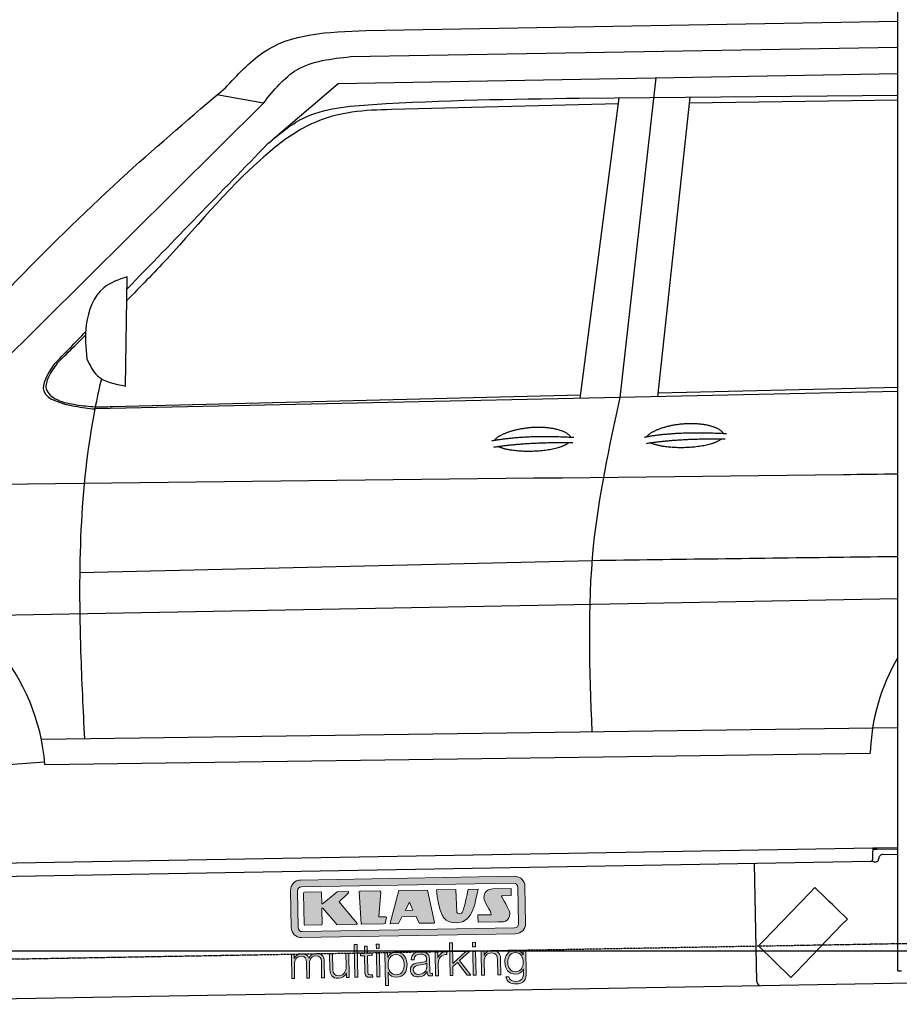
# Model space of a CAD drawing. Header units: millimetres. Extents: x 552 to 7231, y 5417 to 12386.
# Tile 3 of 5: x 2511 to 4451, y 7998 to 10169. Entities that reach past the tile are written whole.
import ezdxf

# ---------------------------------------------------------------- set-up
doc = ezdxf.new("R2010")
doc.units = ezdxf.units.MM
doc.linetypes.add('GEN3', pattern=[6.25, 5, -1.25])
doc.layers.get('0').update_dxf_attribs({"lineweight": 25})
doc.layers.add('3', color=6, linetype='GEN3', lineweight=25)
doc.layers.add('5', color=3, linetype='Continuous', lineweight=25)
doc.layers.add('Car', color=10, linetype='Continuous')
doc.layers.add('Logo', color=7, linetype='Continuous')

# ---------------------------------------------------------------- blocks, each defined once
blk = doc.blocks.new('KLAUS')
at = {"layer": 'Logo', "true_color": 0x7b7b7a}
h = blk.add_hatch(color=8, dxfattribs=at)
h.dxf.hatch_style = 2
edge = h.paths.add_edge_path()
edge.add_spline(control_points=[(3.6, 29.09), (2.88, 29.09), (2.3, 28.51), (2.3, 27.8), (2.3, 27.8), (2.3, 16.11), (2.3, 16.11), (2.3, 15.39), (2.88, 14.81), (3.6, 14.81), (3.6, 14.81), (71.16, 14.81), (71.16, 14.81), (71.88, 14.81), (72.46, 15.39), (72.46, 16.11), (72.46, 16.11), (72.46, 27.8), (72.46, 27.8), (72.46, 28.51), (71.88, 29.09), (71.16, 29.09), (71.16, 29.09), (3.6, 29.09), (3.6, 29.09), (3.6, 29.09), (3.6, 29.09), (3.6, 29.09)], knot_values=[0, 0, 0, 0, 1, 1, 1, 2, 2, 2, 3, 3, 3, 4, 4, 4, 5, 5, 5, 6, 6, 6, 7, 7, 7, 8, 8, 8, 9, 9, 9, 9], degree=3, periodic=0)
edge = h.paths.add_edge_path()
edge.add_spline(control_points=[(3.35, 31.23), (3.35, 31.23), (71.47, 31.23), (71.47, 31.23), (73.26, 31.23), (74.71, 29.77), (74.71, 27.99), (74.71, 27.99), (74.71, 16.17), (74.71, 16.17), (74.71, 14.38), (73.26, 12.93), (71.47, 12.93), (71.47, 12.93), (3.35, 12.93), (3.35, 12.93), (1.56, 12.93), (0.11, 14.38), (0.11, 16.17), (0.11, 16.17), (0.11, 27.99), (0.11, 27.99), (0.11, 29.77), (1.56, 31.23), (3.35, 31.23), (3.35, 31.23), (3.35, 31.23), (3.35, 31.23)], knot_values=[0, 0, 0, 0, 1, 1, 1, 2, 2, 2, 3, 3, 3, 4, 4, 4, 5, 5, 5, 6, 6, 6, 7, 7, 7, 8, 8, 8, 9, 9, 9, 9], degree=3, periodic=0)
h = blk.add_hatch(color=8, dxfattribs=at)
h.dxf.hatch_style = 2
edge = h.paths.add_edge_path()
edge.add_spline(control_points=[(4.5, 27.33), (4.5, 27.33), (9.7, 27.33), (9.7, 27.33), (9.84, 27.33), (9.96, 27.22), (9.96, 27.08), (9.96, 27.08), (9.96, 23.69), (9.96, 23.69), (9.96, 23.69), (9.94, 23.64), (10.04, 23.59), (10.14, 23.53), (10.2, 23.57), (10.2, 23.57), (10.2, 23.57), (10.51, 23.75), (10.51, 23.75), (10.51, 23.75), (14.94, 27.33), (14.94, 27.33), (14.94, 27.33), (18.41, 27.33), (18.41, 27.33), (18.41, 27.33), (18.49, 27.33), (18.56, 27.2), (18.65, 27.04), (18.53, 26.91), (18.53, 26.91), (18.53, 26.91), (15.49, 24.11), (15.49, 24.11), (15.49, 24.11), (21.14, 17.06), (21.14, 17.06), (21.14, 17.06), (21.13, 16.91), (21.13, 16.91), (21.08, 16.84), (20.99, 16.82), (20.99, 16.82), (20.99, 16.82), (14.7, 16.82), (14.7, 16.82), (14.7, 16.82), (10.26, 22.17), (10.26, 22.17), (10.26, 22.17), (10.19, 22.24), (10.08, 22.21), (9.97, 22.18), (9.96, 22.11), (9.96, 22.11), (9.96, 22.11), (9.96, 17.08), (9.96, 17.08), (9.96, 16.94), (9.84, 16.82), (9.7, 16.82), (9.7, 16.82), (4.5, 16.82), (4.5, 16.82), (4.36, 16.82), (4.25, 16.94), (4.25, 17.08), (4.25, 17.08), (4.25, 27.08), (4.25, 27.08), (4.25, 27.22), (4.36, 27.33), (4.5, 27.33), (4.5, 27.33), (4.5, 27.33), (4.5, 27.33)], knot_values=[0, 0, 0, 0, 1, 1, 1, 2, 2, 2, 3, 3, 3, 4, 4, 4, 5, 5, 5, 6, 6, 6, 7, 7, 7, 8, 8, 8, 9, 9, 9, 10, 10, 10, 11, 11, 11, 12, 12, 12, 13, 13, 13, 14, 14, 14, 15, 15, 15, 16, 16, 16, 17, 17, 17, 18, 18, 18, 19, 19, 19, 20, 20, 20, 21, 21, 21, 22, 22, 22, 23, 23, 23, 24, 24, 24, 25, 25, 25, 25], degree=3, periodic=0)
h = blk.add_hatch(color=8, dxfattribs=at)
h.dxf.hatch_style = 2
h.paths.add_polyline_path([(22.42, 17.06), (21.97, 27.15), (22.24, 27.33), (28.55, 27.33), (28.86, 26.97), (28.01, 19.08), (30.26, 19.07), (30.44, 18.95), (30.08, 16.95), (29.49, 16.82), (22.6, 16.82)])
h = blk.add_hatch(color=8, dxfattribs=at)
h.paths.add_polyline_path([(36.52, 21.01), (38.93, 21.01), (37.87, 23.57)])
h.paths.add_polyline_path([(34.52, 27.33), (43.65, 27.33), (45.76, 16.94), (45.57, 16.82), (40.83, 16.82), (39.89, 18.95), (35.42, 18.95), (34.27, 16.82), (31.78, 16.82), (31.66, 17)])
h = blk.add_hatch(color=8, dxfattribs=at)
h.dxf.hatch_style = 2
edge = h.paths.add_edge_path()
edge.add_spline(control_points=[(52.69, 27.32), (52.69, 27.32), (52.88, 20.14), (52.88, 20.14), (53.01, 19.89), (53.2, 19.77), (53.43, 19.71), (53.91, 19.59), (54.43, 19.57), (54.64, 20.03), (55.23, 21.34), (56.27, 25.45), (56.6, 27.33), (56.6, 27.33), (59.77, 27.33), (59.77, 27.33), (58.77, 23.9), (58.56, 16.82), (52.63, 16.76), (48.72, 16.72), (48.01, 19.35), (47.27, 22.24), (46.89, 23.68), (46.54, 27.33), (46.54, 27.33), (46.54, 27.33), (52.69, 27.32), (52.69, 27.32), (52.69, 27.32), (52.69, 27.32), (52.69, 27.32)], knot_values=[0, 0, 0, 0, 1, 1, 1, 2, 2, 2, 3, 3, 3, 4, 4, 4, 5, 5, 5, 6, 6, 6, 7, 7, 7, 8, 8, 8, 9, 9, 9, 10, 10, 10, 10], degree=3, periodic=0)
h = blk.add_hatch(color=8, dxfattribs=at)
h.dxf.hatch_style = 2
edge = h.paths.add_edge_path()
edge.add_spline(control_points=[(64.46, 27.33), (64.46, 27.33), (70.31, 27.33), (70.31, 27.33), (70.31, 26.52), (70.31, 26.02), (70.31, 25.12), (70.31, 25.12), (67.3, 25.12), (67.3, 25.12), (67.24, 25.04), (67.25, 25.11), (67.25, 24.91), (67.25, 24.88), (69.73, 20.38), (69.73, 19.57), (69.73, 16.4), (67.22, 16.81), (65.9, 16.82), (65.9, 16.82), (59.59, 16.82), (59.59, 16.82), (59.59, 17.76), (59.59, 18.23), (59.59, 19.14), (59.59, 19.14), (63.75, 19.14), (63.75, 19.14), (63.82, 19.22), (63.81, 19.11), (63.81, 19.31), (63.81, 20.32), (61.58, 23.06), (61.58, 24.63), (61.58, 26.33), (62.83, 27.34), (64.46, 27.33), (64.46, 27.33), (64.46, 27.33), (64.46, 27.33)], knot_values=[0, 0, 0, 0, 1, 1, 1, 2, 2, 2, 3, 3, 3, 4, 4, 4, 5, 5, 5, 6, 6, 6, 7, 7, 7, 8, 8, 8, 9, 9, 9, 10, 10, 10, 11, 11, 11, 12, 12, 12, 13, 13, 13, 13], degree=3, periodic=0)
at = {"layer": 'Logo', "true_color": 0xef7c00}
h = blk.add_hatch(color=30, dxfattribs=at)
h.dxf.hatch_style = 2
h.paths.add_polyline_path([(20.07, 0), (20.99, 0), (20.99, 10.45), (20.07, 10.45)])
h = blk.add_hatch(color=30, dxfattribs=at)
h.dxf.hatch_style = 2
edge = h.paths.add_edge_path()
edge.add_spline(control_points=[(24.22, 9.82), (24.22, 9.82), (23.3, 9.82), (23.3, 9.82), (23.3, 9.82), (23.3, 7.55), (23.3, 7.55), (23.3, 7.55), (21.98, 7.55), (21.98, 7.55), (21.98, 7.55), (21.98, 6.78), (21.98, 6.78), (21.98, 6.78), (23.3, 6.78), (23.3, 6.78), (23.3, 6.78), (23.3, 1.61), (23.3, 1.61), (23.28, 0.32), (23.71, -0.09), (24.94, -0.09), (25.22, -0.09), (25.48, -0.06), (25.76, -0.06), (25.76, -0.06), (25.76, 0.73), (25.76, 0.73), (25.5, 0.7), (25.23, 0.69), (24.97, 0.69), (24.31, 0.73), (24.22, 1.08), (24.22, 1.68), (24.22, 1.68), (24.22, 6.78), (24.22, 6.78), (24.22, 6.78), (25.76, 6.78), (25.76, 6.78), (25.76, 6.78), (25.76, 7.55), (25.76, 7.55), (25.76, 7.55), (24.22, 7.55), (24.22, 7.55), (24.22, 7.55), (24.22, 9.82), (24.22, 9.82), (24.22, 9.82), (24.22, 9.82), (24.22, 9.82)], knot_values=[0, 0, 0, 0, 1, 1, 1, 2, 2, 2, 3, 3, 3, 4, 4, 4, 5, 5, 5, 6, 6, 6, 7, 7, 7, 8, 8, 8, 9, 9, 9, 10, 10, 10, 11, 11, 11, 12, 12, 12, 13, 13, 13, 14, 14, 14, 15, 15, 15, 16, 16, 16, 17, 17, 17, 17], degree=3, periodic=0)
h = blk.add_hatch(color=30, dxfattribs=at)
h.paths.add_polyline_path([(27.1, 0), (28.03, 0), (28.03, 7.55), (27.1, 7.55)])
h.paths.add_polyline_path([(27.1, 8.98), (28.03, 8.98), (28.03, 10.45), (27.1, 10.45)])
h = blk.add_hatch(color=30, dxfattribs=at)
h.dxf.hatch_style = 2
h.paths.add_polyline_path([(50.4, 0), (51.32, 0), (51.32, 2.87), (52.82, 4.11), (55.8, 0), (56.96, 0), (53.52, 4.76), (56.74, 7.55), (55.51, 7.55), (51.32, 3.89), (51.32, 10.45), (50.4, 10.45)])
h = blk.add_hatch(color=30, dxfattribs=at)
h.paths.add_polyline_path([(57.74, 0), (58.66, 0), (58.66, 7.55), (57.74, 7.55)])
h.paths.add_polyline_path([(57.74, 8.98), (58.66, 8.98), (58.66, 10.45), (57.74, 10.45)])
h = blk.add_hatch(color=30, dxfattribs=at)
h.dxf.hatch_style = 2
edge = h.paths.add_edge_path()
edge.add_spline(control_points=[(0, 0), (0, 0), (0.92, 0), (0.92, 0), (0.92, 0), (0.92, 4.22), (0.92, 4.22), (0.94, 5.8), (1.58, 7), (3.18, 7), (4.35, 7), (4.77, 6.15), (4.76, 5.12), (4.76, 5.12), (4.76, 0), (4.76, 0), (4.76, 0), (5.68, 0), (5.68, 0), (5.68, 0), (5.68, 4.27), (5.68, 4.27), (5.68, 5.68), (6.14, 7), (7.73, 7), (9.05, 7), (9.52, 6.32), (9.52, 5.08), (9.52, 5.08), (9.52, 0), (9.52, 0), (9.52, 0), (10.44, 0), (10.44, 0), (10.44, 0), (10.44, 5.12), (10.44, 5.12), (10.44, 6.91), (9.59, 7.77), (7.94, 7.77), (6.94, 7.77), (5.99, 7.29), (5.54, 6.3), (5.26, 7.29), (4.36, 7.77), (3.37, 7.77), (2.17, 7.77), (1.38, 7.19), (0.89, 6.28), (0.89, 6.28), (0.85, 6.28), (0.85, 6.28), (0.85, 6.28), (0.85, 7.55), (0.85, 7.55), (0.85, 7.55), (0, 7.55), (0, 7.55), (0, 7.55), (0, 0), (0, 0), (0, 0), (0, 0), (0, 0)], knot_values=[0, 0, 0, 0, 1, 1, 1, 2, 2, 2, 3, 3, 3, 4, 4, 4, 5, 5, 5, 6, 6, 6, 7, 7, 7, 8, 8, 8, 9, 9, 9, 10, 10, 10, 11, 11, 11, 12, 12, 12, 13, 13, 13, 14, 14, 14, 15, 15, 15, 16, 16, 16, 17, 17, 17, 18, 18, 18, 19, 19, 19, 20, 20, 20, 21, 21, 21, 21], degree=3, periodic=0)
h = blk.add_hatch(color=30, dxfattribs=at)
h.dxf.hatch_style = 2
edge = h.paths.add_edge_path()
edge.add_spline(control_points=[(18.31, 7.55), (18.31, 7.55), (17.39, 7.55), (17.39, 7.55), (17.39, 7.55), (17.39, 3.59), (17.39, 3.59), (17.39, 2.05), (16.7, 0.56), (15.12, 0.56), (13.66, 0.56), (13.15, 1.27), (13.1, 2.64), (13.1, 2.64), (13.1, 7.55), (13.1, 7.55), (13.1, 7.55), (12.18, 7.55), (12.18, 7.55), (12.18, 7.55), (12.18, 2.65), (12.18, 2.65), (12.18, 0.89), (12.93, -0.22), (14.83, -0.22), (15.96, -0.22), (16.95, 0.35), (17.44, 1.36), (17.44, 1.36), (17.47, 1.36), (17.47, 1.36), (17.47, 1.36), (17.47, 0), (17.47, 0), (17.47, 0), (18.31, 0), (18.31, 0), (18.31, 0), (18.31, 7.55), (18.31, 7.55), (18.31, 7.55), (18.31, 7.55), (18.31, 7.55)], knot_values=[0, 0, 0, 0, 1, 1, 1, 2, 2, 2, 3, 3, 3, 4, 4, 4, 5, 5, 5, 6, 6, 6, 7, 7, 7, 8, 8, 8, 9, 9, 9, 10, 10, 10, 11, 11, 11, 12, 12, 12, 13, 13, 13, 14, 14, 14, 14], degree=3, periodic=0)
h = blk.add_hatch(color=30, dxfattribs=at)
edge = h.paths.add_edge_path()
edge.add_spline(control_points=[(35.84, 3.78), (35.84, 2.21), (35.12, 0.56), (33.37, 0.56), (31.4, 0.56), (30.72, 2.21), (30.72, 3.78), (30.72, 5.49), (31.33, 7), (33.37, 7), (35.12, 7), (35.84, 5.34), (35.84, 3.78), (35.84, 3.78), (35.84, 3.78), (35.84, 3.78)], knot_values=[0, 0, 0, 0, 1, 1, 1, 2, 2, 2, 3, 3, 3, 4, 4, 4, 5, 5, 5, 5], degree=3, periodic=0)
edge = h.paths.add_edge_path()
edge.add_spline(control_points=[(29.79, -2.8), (29.79, -2.8), (30.72, -2.8), (30.72, -2.8), (30.72, -2.8), (30.72, 1.43), (30.72, 1.43), (30.72, 1.43), (30.74, 1.43), (30.74, 1.43), (31.14, 0.35), (32.24, -0.22), (33.37, -0.22), (35.66, -0.22), (36.76, 1.64), (36.76, 3.78), (36.76, 5.91), (35.66, 7.77), (33.37, 7.77), (32.15, 7.77), (31.1, 7.14), (30.67, 6.12), (30.67, 6.12), (30.64, 6.12), (30.64, 6.12), (30.64, 6.12), (30.64, 7.55), (30.64, 7.55), (30.64, 7.55), (29.79, 7.55), (29.79, 7.55), (29.79, 7.55), (29.79, -2.8), (29.79, -2.8), (29.79, -2.8), (29.79, -2.8), (29.79, -2.8)], knot_values=[0, 0, 0, 0, 1, 1, 1, 2, 2, 2, 3, 3, 3, 4, 4, 4, 5, 5, 5, 6, 6, 6, 7, 7, 7, 8, 8, 8, 9, 9, 9, 10, 10, 10, 11, 11, 11, 12, 12, 12, 12], degree=3, periodic=0)
h = blk.add_hatch(color=30, dxfattribs=at)
edge = h.paths.add_edge_path()
edge.add_spline(control_points=[(43.03, 2.93), (43.04, 1.45), (41.8, 0.56), (40.39, 0.56), (39.53, 0.56), (38.71, 1.13), (38.71, 2.05), (38.71, 3.53), (40.66, 3.51), (42.22, 3.79), (42.47, 3.84), (42.88, 3.91), (43, 4.13), (43, 4.13), (43.03, 4.13), (43.03, 4.13), (43.03, 4.13), (43.03, 2.93), (43.03, 2.93), (43.03, 2.93), (43.03, 2.93), (43.03, 2.93)], knot_values=[0, 0, 0, 0, 1, 1, 1, 2, 2, 2, 3, 3, 3, 4, 4, 4, 5, 5, 5, 6, 6, 6, 7, 7, 7, 7], degree=3, periodic=0)
edge = h.paths.add_edge_path()
edge.add_spline(control_points=[(39.03, 5.24), (39.06, 6.47), (39.91, 7), (41.05, 7), (42.14, 7), (43.03, 6.69), (43.03, 5.45), (43.03, 4.61), (42.6, 4.51), (41.84, 4.42), (39.85, 4.19), (37.79, 4.11), (37.79, 1.99), (37.79, 0.47), (38.93, -0.22), (40.32, -0.22), (41.77, -0.22), (42.43, 0.34), (43.07, 1.32), (43.07, 1.32), (43.1, 1.32), (43.1, 1.32), (43.1, 0.53), (43.25, 0), (44.19, 0), (44.43, 0), (44.58, 0.01), (44.79, 0.06), (44.79, 0.06), (44.79, 0.83), (44.79, 0.83), (44.71, 0.81), (44.6, 0.78), (44.49, 0.78), (44.13, 0.78), (43.95, 0.98), (43.95, 1.33), (43.95, 1.33), (43.95, 5.34), (43.95, 5.34), (43.95, 7.36), (42.5, 7.77), (41.17, 7.77), (39.44, 7.77), (38.2, 7.01), (38.11, 5.24), (38.11, 5.24), (39.03, 5.24), (39.03, 5.24), (39.03, 5.24), (39.03, 5.24), (39.03, 5.24)], knot_values=[0, 0, 0, 0, 1, 1, 1, 2, 2, 2, 3, 3, 3, 4, 4, 4, 5, 5, 5, 6, 6, 6, 7, 7, 7, 8, 8, 8, 9, 9, 9, 10, 10, 10, 11, 11, 11, 12, 12, 12, 13, 13, 13, 14, 14, 14, 15, 15, 15, 16, 16, 16, 17, 17, 17, 17], degree=3, periodic=0)
h = blk.add_hatch(color=30, dxfattribs=at)
h.dxf.hatch_style = 2
edge = h.paths.add_edge_path()
edge.add_spline(control_points=[(45.79, 0), (45.79, 0), (46.71, 0), (46.71, 0), (46.71, 0), (46.71, 4.03), (46.71, 4.03), (46.71, 5.59), (47.85, 6.82), (49.52, 6.73), (49.52, 6.73), (49.52, 7.66), (49.52, 7.66), (48.16, 7.72), (47.14, 7), (46.67, 5.78), (46.67, 5.78), (46.64, 5.78), (46.64, 5.78), (46.64, 5.78), (46.64, 7.55), (46.64, 7.55), (46.64, 7.55), (45.79, 7.55), (45.79, 7.55), (45.79, 7.55), (45.79, 0), (45.79, 0), (45.79, 0), (45.79, 0), (45.79, 0)], knot_values=[0, 0, 0, 0, 1, 1, 1, 2, 2, 2, 3, 3, 3, 4, 4, 4, 5, 5, 5, 6, 6, 6, 7, 7, 7, 8, 8, 8, 9, 9, 9, 10, 10, 10, 10], degree=3, periodic=0)
h = blk.add_hatch(color=30, dxfattribs=at)
h.dxf.hatch_style = 2
edge = h.paths.add_edge_path()
edge.add_spline(control_points=[(60.41, 0), (60.41, 0), (61.33, 0), (61.33, 0), (61.33, 0), (61.33, 4.41), (61.33, 4.41), (61.36, 5.89), (62.24, 7), (63.7, 7), (65.2, 7), (65.62, 6.02), (65.62, 4.71), (65.62, 4.71), (65.62, 0), (65.62, 0), (65.62, 0), (66.54, 0), (66.54, 0), (66.54, 0), (66.54, 4.86), (66.54, 4.86), (66.54, 6.66), (65.9, 7.77), (63.78, 7.77), (62.71, 7.77), (61.7, 7.16), (61.36, 6.25), (61.36, 6.25), (61.33, 6.25), (61.33, 6.25), (61.33, 6.25), (61.33, 7.55), (61.33, 7.55), (61.33, 7.55), (60.41, 7.55), (60.41, 7.55), (60.41, 7.55), (60.41, 0), (60.41, 0), (60.41, 0), (60.41, 0), (60.41, 0)], knot_values=[0, 0, 0, 0, 1, 1, 1, 2, 2, 2, 3, 3, 3, 4, 4, 4, 5, 5, 5, 6, 6, 6, 7, 7, 7, 8, 8, 8, 9, 9, 9, 10, 10, 10, 11, 11, 11, 12, 12, 12, 13, 13, 13, 14, 14, 14, 14], degree=3, periodic=0)
h = blk.add_hatch(color=30, dxfattribs=at)
edge = h.paths.add_edge_path()
edge.add_spline(control_points=[(71.32, 0.86), (69.62, 0.86), (68.83, 2.34), (68.83, 3.86), (68.83, 5.43), (69.56, 7), (71.32, 7), (73.06, 7), (73.75, 5.34), (73.75, 3.86), (73.75, 2.33), (72.91, 0.86), (71.32, 0.86), (71.32, 0.86), (71.32, 0.86), (71.32, 0.86)], knot_values=[0, 0, 0, 0, 1, 1, 1, 2, 2, 2, 3, 3, 3, 4, 4, 4, 5, 5, 5, 5], degree=3, periodic=0)
edge = h.paths.add_edge_path()
edge.add_spline(control_points=[(74.67, 7.55), (74.67, 7.55), (73.75, 7.55), (73.75, 7.55), (73.75, 7.55), (73.75, 6.25), (73.75, 6.25), (73.75, 6.25), (73.72, 6.25), (73.72, 6.25), (73.35, 7.09), (72.41, 7.77), (71.32, 7.77), (69.13, 7.77), (67.9, 6.05), (67.9, 3.97), (67.9, 1.82), (68.9, 0.09), (71.32, 0.09), (72.4, 0.09), (73.29, 0.72), (73.72, 1.64), (73.72, 1.64), (73.75, 1.64), (73.75, 1.64), (73.75, 1.64), (73.75, 0.61), (73.75, 0.61), (73.75, -1.23), (73.01, -2.24), (71.32, -2.24), (70.29, -2.24), (69.31, -1.85), (69.1, -0.73), (69.1, -0.73), (68.18, -0.73), (68.18, -0.73), (68.31, -2.34), (69.81, -3.02), (71.32, -3.02), (73.79, -3.02), (74.65, -1.64), (74.67, 0.61), (74.67, 0.61), (74.67, 7.55), (74.67, 7.55), (74.67, 7.55), (74.67, 7.55), (74.67, 7.55)], knot_values=[0, 0, 0, 0, 1, 1, 1, 2, 2, 2, 3, 3, 3, 4, 4, 4, 5, 5, 5, 6, 6, 6, 7, 7, 7, 8, 8, 8, 9, 9, 9, 10, 10, 10, 11, 11, 11, 12, 12, 12, 13, 13, 13, 14, 14, 14, 15, 15, 15, 16, 16, 16, 16], degree=3, periodic=0)
at = {"layer": 'Logo', "lineweight": 0}
for points in [[(22.42, 17.06), (21.97, 27.15), (22.24, 27.33), (28.55, 27.33), (28.86, 26.97), (28.01, 19.08), (30.26, 19.07), (30.44, 18.95), (30.08, 16.95), (29.49, 16.82), (22.6, 16.82), (22.42, 17.06), (22.42, 17.06)], [(34.52, 27.33), (43.65, 27.33), (45.76, 16.94), (45.57, 16.82), (40.83, 16.82), (39.89, 18.95), (35.42, 18.95), (34.27, 16.82), (31.78, 16.82), (31.66, 17), (34.52, 27.33), (34.52, 27.33)], [(36.52, 21.01), (38.93, 21.01), (37.87, 23.57), (36.52, 21.01), (36.52, 21.01)], [(20.07, 0), (20.99, 0), (20.99, 10.45), (20.07, 10.45), (20.07, 0), (20.07, 0)], [(27.1, 8.98), (28.03, 8.98), (28.03, 10.45), (27.1, 10.45), (27.1, 8.98), (27.1, 8.98)], [(50.4, 0), (51.32, 0), (51.32, 2.87), (52.82, 4.11), (55.8, 0), (56.96, 0), (53.52, 4.76), (56.74, 7.55), (55.51, 7.55), (51.32, 3.89), (51.32, 10.45), (50.4, 10.45), (50.4, 0), (50.4, 0)], [(57.74, 8.98), (58.66, 8.98), (58.66, 10.45), (57.74, 10.45), (57.74, 8.98), (57.74, 8.98)], [(27.1, 0), (28.03, 0), (28.03, 7.55), (27.1, 7.55), (27.1, 0), (27.1, 0)], [(57.74, 0), (58.66, 0), (58.66, 7.55), (57.74, 7.55), (57.74, 0), (57.74, 0)]]:
    blk.add_lwpolyline(points, dxfattribs=at)
for points, knots in [([(3.35, 31.23), (3.35, 31.23), (71.47, 31.23), (71.47, 31.23), (73.26, 31.23), (74.71, 29.77), (74.71, 27.99), (74.71, 27.99), (74.71, 16.17), (74.71, 16.17), (74.71, 14.38), (73.26, 12.93), (71.47, 12.93), (71.47, 12.93), (3.35, 12.93), (3.35, 12.93), (1.56, 12.93), (0.11, 14.38), (0.11, 16.17), (0.11, 16.17), (0.11, 27.99), (0.11, 27.99), (0.11, 29.77), (1.56, 31.23), (3.35, 31.23), (3.35, 31.23), (3.35, 31.23), (3.35, 31.23)], [0, 0, 0, 0, 1, 1, 1, 2, 2, 2, 3, 3, 3, 4, 4, 4, 5, 5, 5, 6, 6, 6, 7, 7, 7, 8, 8, 8, 9, 9, 9, 9]), ([(3.6, 29.09), (2.88, 29.09), (2.3, 28.51), (2.3, 27.8), (2.3, 27.8), (2.3, 16.11), (2.3, 16.11), (2.3, 15.39), (2.88, 14.81), (3.6, 14.81), (3.6, 14.81), (71.16, 14.81), (71.16, 14.81), (71.88, 14.81), (72.46, 15.39), (72.46, 16.11), (72.46, 16.11), (72.46, 27.8), (72.46, 27.8), (72.46, 28.51), (71.88, 29.09), (71.16, 29.09), (71.16, 29.09), (3.6, 29.09), (3.6, 29.09), (3.6, 29.09), (3.6, 29.09), (3.6, 29.09)], [0, 0, 0, 0, 1, 1, 1, 2, 2, 2, 3, 3, 3, 4, 4, 4, 5, 5, 5, 6, 6, 6, 7, 7, 7, 8, 8, 8, 9, 9, 9, 9]), ([(4.5, 27.33), (4.5, 27.33), (9.7, 27.33), (9.7, 27.33), (9.84, 27.33), (9.96, 27.22), (9.96, 27.08), (9.96, 27.08), (9.96, 23.69), (9.96, 23.69), (9.96, 23.69), (9.94, 23.64), (10.04, 23.59), (10.14, 23.53), (10.2, 23.57), (10.2, 23.57), (10.2, 23.57), (10.51, 23.75), (10.51, 23.75), (10.51, 23.75), (14.94, 27.33), (14.94, 27.33), (14.94, 27.33), (18.41, 27.33), (18.41, 27.33), (18.41, 27.33), (18.49, 27.33), (18.56, 27.2), (18.65, 27.04), (18.53, 26.91), (18.53, 26.91), (18.53, 26.91), (15.49, 24.11), (15.49, 24.11), (15.49, 24.11), (21.14, 17.06), (21.14, 17.06), (21.14, 17.06), (21.13, 16.91), (21.13, 16.91), (21.08, 16.84), (20.99, 16.82), (20.99, 16.82), (20.99, 16.82), (14.7, 16.82), (14.7, 16.82), (14.7, 16.82), (10.26, 22.17), (10.26, 22.17), (10.26, 22.17), (10.19, 22.24), (10.08, 22.21), (9.97, 22.18), (9.96, 22.11), (9.96, 22.11), (9.96, 22.11), (9.96, 17.08), (9.96, 17.08), (9.96, 16.94), (9.84, 16.82), (9.7, 16.82), (9.7, 16.82), (4.5, 16.82), (4.5, 16.82), (4.36, 16.82), (4.25, 16.94), (4.25, 17.08), (4.25, 17.08), (4.25, 27.08), (4.25, 27.08), (4.25, 27.22), (4.36, 27.33), (4.5, 27.33), (4.5, 27.33), (4.5, 27.33), (4.5, 27.33)], [0, 0, 0, 0, 1, 1, 1, 2, 2, 2, 3, 3, 3, 4, 4, 4, 5, 5, 5, 6, 6, 6, 7, 7, 7, 8, 8, 8, 9, 9, 9, 10, 10, 10, 11, 11, 11, 12, 12, 12, 13, 13, 13, 14, 14, 14, 15, 15, 15, 16, 16, 16, 17, 17, 17, 18, 18, 18, 19, 19, 19, 20, 20, 20, 21, 21, 21, 22, 22, 22, 23, 23, 23, 24, 24, 24, 25, 25, 25, 25]), ([(52.69, 27.32), (52.69, 27.32), (52.88, 20.14), (52.88, 20.14), (53.01, 19.89), (53.2, 19.77), (53.43, 19.71), (53.91, 19.59), (54.43, 19.57), (54.64, 20.03), (55.23, 21.34), (56.27, 25.45), (56.6, 27.33), (56.6, 27.33), (59.77, 27.33), (59.77, 27.33), (58.77, 23.9), (58.56, 16.82), (52.63, 16.76), (48.72, 16.72), (48.01, 19.35), (47.27, 22.24), (46.89, 23.68), (46.54, 27.33), (46.54, 27.33), (46.54, 27.33), (52.69, 27.32), (52.69, 27.32), (52.69, 27.32), (52.69, 27.32), (52.69, 27.32)], [0, 0, 0, 0, 1, 1, 1, 2, 2, 2, 3, 3, 3, 4, 4, 4, 5, 5, 5, 6, 6, 6, 7, 7, 7, 8, 8, 8, 9, 9, 9, 10, 10, 10, 10]), ([(64.46, 27.33), (64.46, 27.33), (70.31, 27.33), (70.31, 27.33), (70.31, 26.52), (70.31, 26.02), (70.31, 25.12), (70.31, 25.12), (67.3, 25.12), (67.3, 25.12), (67.24, 25.04), (67.25, 25.11), (67.25, 24.91), (67.25, 24.88), (69.73, 20.38), (69.73, 19.57), (69.73, 16.4), (67.22, 16.81), (65.9, 16.82), (65.9, 16.82), (59.59, 16.82), (59.59, 16.82), (59.59, 17.76), (59.59, 18.23), (59.59, 19.14), (59.59, 19.14), (63.75, 19.14), (63.75, 19.14), (63.82, 19.22), (63.81, 19.11), (63.81, 19.31), (63.81, 20.32), (61.58, 23.06), (61.58, 24.63), (61.58, 26.33), (62.83, 27.34), (64.46, 27.33), (64.46, 27.33), (64.46, 27.33), (64.46, 27.33)], [0, 0, 0, 0, 1, 1, 1, 2, 2, 2, 3, 3, 3, 4, 4, 4, 5, 5, 5, 6, 6, 6, 7, 7, 7, 8, 8, 8, 9, 9, 9, 10, 10, 10, 11, 11, 11, 12, 12, 12, 13, 13, 13, 13]), ([(24.22, 9.82), (24.22, 9.82), (23.3, 9.82), (23.3, 9.82), (23.3, 9.82), (23.3, 7.55), (23.3, 7.55), (23.3, 7.55), (21.98, 7.55), (21.98, 7.55), (21.98, 7.55), (21.98, 6.78), (21.98, 6.78), (21.98, 6.78), (23.3, 6.78), (23.3, 6.78), (23.3, 6.78), (23.3, 1.61), (23.3, 1.61), (23.28, 0.32), (23.71, -0.09), (24.94, -0.09), (25.22, -0.09), (25.48, -0.06), (25.76, -0.06), (25.76, -0.06), (25.76, 0.73), (25.76, 0.73), (25.5, 0.7), (25.23, 0.69), (24.97, 0.69), (24.31, 0.73), (24.22, 1.08), (24.22, 1.68), (24.22, 1.68), (24.22, 6.78), (24.22, 6.78), (24.22, 6.78), (25.76, 6.78), (25.76, 6.78), (25.76, 6.78), (25.76, 7.55), (25.76, 7.55), (25.76, 7.55), (24.22, 7.55), (24.22, 7.55), (24.22, 7.55), (24.22, 9.82), (24.22, 9.82), (24.22, 9.82), (24.22, 9.82), (24.22, 9.82)], [0, 0, 0, 0, 1, 1, 1, 2, 2, 2, 3, 3, 3, 4, 4, 4, 5, 5, 5, 6, 6, 6, 7, 7, 7, 8, 8, 8, 9, 9, 9, 10, 10, 10, 11, 11, 11, 12, 12, 12, 13, 13, 13, 14, 14, 14, 15, 15, 15, 16, 16, 16, 17, 17, 17, 17]), ([(0, 0), (0, 0), (0.92, 0), (0.92, 0), (0.92, 0), (0.92, 4.22), (0.92, 4.22), (0.94, 5.8), (1.58, 7), (3.18, 7), (4.35, 7), (4.77, 6.15), (4.76, 5.12), (4.76, 5.12), (4.76, 0), (4.76, 0), (4.76, 0), (5.68, 0), (5.68, 0), (5.68, 0), (5.68, 4.27), (5.68, 4.27), (5.68, 5.68), (6.14, 7), (7.73, 7), (9.05, 7), (9.52, 6.32), (9.52, 5.08), (9.52, 5.08), (9.52, 0), (9.52, 0), (9.52, 0), (10.44, 0), (10.44, 0), (10.44, 0), (10.44, 5.12), (10.44, 5.12), (10.44, 6.91), (9.59, 7.77), (7.94, 7.77), (6.94, 7.77), (5.99, 7.29), (5.54, 6.3), (5.26, 7.29), (4.36, 7.77), (3.37, 7.77), (2.17, 7.77), (1.38, 7.19), (0.89, 6.28), (0.89, 6.28), (0.85, 6.28), (0.85, 6.28), (0.85, 6.28), (0.85, 7.55), (0.85, 7.55), (0.85, 7.55), (0, 7.55), (0, 7.55), (0, 7.55), (0, 0), (0, 0), (0, 0), (0, 0), (0, 0)], [0, 0, 0, 0, 1, 1, 1, 2, 2, 2, 3, 3, 3, 4, 4, 4, 5, 5, 5, 6, 6, 6, 7, 7, 7, 8, 8, 8, 9, 9, 9, 10, 10, 10, 11, 11, 11, 12, 12, 12, 13, 13, 13, 14, 14, 14, 15, 15, 15, 16, 16, 16, 17, 17, 17, 18, 18, 18, 19, 19, 19, 20, 20, 20, 21, 21, 21, 21]), ([(18.31, 7.55), (18.31, 7.55), (17.39, 7.55), (17.39, 7.55), (17.39, 7.55), (17.39, 3.59), (17.39, 3.59), (17.39, 2.05), (16.7, 0.56), (15.12, 0.56), (13.66, 0.56), (13.15, 1.27), (13.1, 2.64), (13.1, 2.64), (13.1, 7.55), (13.1, 7.55), (13.1, 7.55), (12.18, 7.55), (12.18, 7.55), (12.18, 7.55), (12.18, 2.65), (12.18, 2.65), (12.18, 0.89), (12.93, -0.22), (14.83, -0.22), (15.96, -0.22), (16.95, 0.35), (17.44, 1.36), (17.44, 1.36), (17.47, 1.36), (17.47, 1.36), (17.47, 1.36), (17.47, 0), (17.47, 0), (17.47, 0), (18.31, 0), (18.31, 0), (18.31, 0), (18.31, 7.55), (18.31, 7.55), (18.31, 7.55), (18.31, 7.55), (18.31, 7.55)], [0, 0, 0, 0, 1, 1, 1, 2, 2, 2, 3, 3, 3, 4, 4, 4, 5, 5, 5, 6, 6, 6, 7, 7, 7, 8, 8, 8, 9, 9, 9, 10, 10, 10, 11, 11, 11, 12, 12, 12, 13, 13, 13, 14, 14, 14, 14]), ([(29.79, -2.8), (29.79, -2.8), (30.72, -2.8), (30.72, -2.8), (30.72, -2.8), (30.72, 1.43), (30.72, 1.43), (30.72, 1.43), (30.74, 1.43), (30.74, 1.43), (31.14, 0.35), (32.24, -0.22), (33.37, -0.22), (35.66, -0.22), (36.76, 1.64), (36.76, 3.78), (36.76, 5.91), (35.66, 7.77), (33.37, 7.77), (32.15, 7.77), (31.1, 7.14), (30.67, 6.12), (30.67, 6.12), (30.64, 6.12), (30.64, 6.12), (30.64, 6.12), (30.64, 7.55), (30.64, 7.55), (30.64, 7.55), (29.79, 7.55), (29.79, 7.55), (29.79, 7.55), (29.79, -2.8), (29.79, -2.8), (29.79, -2.8), (29.79, -2.8), (29.79, -2.8)], [0, 0, 0, 0, 1, 1, 1, 2, 2, 2, 3, 3, 3, 4, 4, 4, 5, 5, 5, 6, 6, 6, 7, 7, 7, 8, 8, 8, 9, 9, 9, 10, 10, 10, 11, 11, 11, 12, 12, 12, 12]), ([(35.84, 3.78), (35.84, 2.21), (35.12, 0.56), (33.37, 0.56), (31.4, 0.56), (30.72, 2.21), (30.72, 3.78), (30.72, 5.49), (31.33, 7), (33.37, 7), (35.12, 7), (35.84, 5.34), (35.84, 3.78), (35.84, 3.78), (35.84, 3.78), (35.84, 3.78)], [0, 0, 0, 0, 1, 1, 1, 2, 2, 2, 3, 3, 3, 4, 4, 4, 5, 5, 5, 5]), ([(39.03, 5.24), (39.06, 6.47), (39.91, 7), (41.05, 7), (42.14, 7), (43.03, 6.69), (43.03, 5.45), (43.03, 4.61), (42.6, 4.51), (41.84, 4.42), (39.85, 4.19), (37.79, 4.11), (37.79, 1.99), (37.79, 0.47), (38.93, -0.22), (40.32, -0.22), (41.77, -0.22), (42.43, 0.34), (43.07, 1.32), (43.07, 1.32), (43.1, 1.32), (43.1, 1.32), (43.1, 0.53), (43.25, 0), (44.19, 0), (44.43, 0), (44.58, 0.01), (44.79, 0.06), (44.79, 0.06), (44.79, 0.83), (44.79, 0.83), (44.71, 0.81), (44.6, 0.78), (44.49, 0.78), (44.13, 0.78), (43.95, 0.98), (43.95, 1.33), (43.95, 1.33), (43.95, 5.34), (43.95, 5.34), (43.95, 7.36), (42.5, 7.77), (41.17, 7.77), (39.44, 7.77), (38.2, 7.01), (38.11, 5.24), (38.11, 5.24), (39.03, 5.24), (39.03, 5.24), (39.03, 5.24), (39.03, 5.24), (39.03, 5.24)], [0, 0, 0, 0, 1, 1, 1, 2, 2, 2, 3, 3, 3, 4, 4, 4, 5, 5, 5, 6, 6, 6, 7, 7, 7, 8, 8, 8, 9, 9, 9, 10, 10, 10, 11, 11, 11, 12, 12, 12, 13, 13, 13, 14, 14, 14, 15, 15, 15, 16, 16, 16, 17, 17, 17, 17]), ([(45.79, 0), (45.79, 0), (46.71, 0), (46.71, 0), (46.71, 0), (46.71, 4.03), (46.71, 4.03), (46.71, 5.59), (47.85, 6.82), (49.52, 6.73), (49.52, 6.73), (49.52, 7.66), (49.52, 7.66), (48.16, 7.72), (47.14, 7), (46.67, 5.78), (46.67, 5.78), (46.64, 5.78), (46.64, 5.78), (46.64, 5.78), (46.64, 7.55), (46.64, 7.55), (46.64, 7.55), (45.79, 7.55), (45.79, 7.55), (45.79, 7.55), (45.79, 0), (45.79, 0), (45.79, 0), (45.79, 0), (45.79, 0)], [0, 0, 0, 0, 1, 1, 1, 2, 2, 2, 3, 3, 3, 4, 4, 4, 5, 5, 5, 6, 6, 6, 7, 7, 7, 8, 8, 8, 9, 9, 9, 10, 10, 10, 10]), ([(60.41, 0), (60.41, 0), (61.33, 0), (61.33, 0), (61.33, 0), (61.33, 4.41), (61.33, 4.41), (61.36, 5.89), (62.24, 7), (63.7, 7), (65.2, 7), (65.62, 6.02), (65.62, 4.71), (65.62, 4.71), (65.62, 0), (65.62, 0), (65.62, 0), (66.54, 0), (66.54, 0), (66.54, 0), (66.54, 4.86), (66.54, 4.86), (66.54, 6.66), (65.9, 7.77), (63.78, 7.77), (62.71, 7.77), (61.7, 7.16), (61.36, 6.25), (61.36, 6.25), (61.33, 6.25), (61.33, 6.25), (61.33, 6.25), (61.33, 7.55), (61.33, 7.55), (61.33, 7.55), (60.41, 7.55), (60.41, 7.55), (60.41, 7.55), (60.41, 0), (60.41, 0), (60.41, 0), (60.41, 0), (60.41, 0)], [0, 0, 0, 0, 1, 1, 1, 2, 2, 2, 3, 3, 3, 4, 4, 4, 5, 5, 5, 6, 6, 6, 7, 7, 7, 8, 8, 8, 9, 9, 9, 10, 10, 10, 11, 11, 11, 12, 12, 12, 13, 13, 13, 14, 14, 14, 14]), ([(74.67, 7.55), (74.67, 7.55), (73.75, 7.55), (73.75, 7.55), (73.75, 7.55), (73.75, 6.25), (73.75, 6.25), (73.75, 6.25), (73.72, 6.25), (73.72, 6.25), (73.35, 7.09), (72.41, 7.77), (71.32, 7.77), (69.13, 7.77), (67.9, 6.05), (67.9, 3.97), (67.9, 1.82), (68.9, 0.09), (71.32, 0.09), (72.4, 0.09), (73.29, 0.72), (73.72, 1.64), (73.72, 1.64), (73.75, 1.64), (73.75, 1.64), (73.75, 1.64), (73.75, 0.61), (73.75, 0.61), (73.75, -1.23), (73.01, -2.24), (71.32, -2.24), (70.29, -2.24), (69.31, -1.85), (69.1, -0.73), (69.1, -0.73), (68.18, -0.73), (68.18, -0.73), (68.31, -2.34), (69.81, -3.02), (71.32, -3.02), (73.79, -3.02), (74.65, -1.64), (74.67, 0.61), (74.67, 0.61), (74.67, 7.55), (74.67, 7.55), (74.67, 7.55), (74.67, 7.55), (74.67, 7.55)], [0, 0, 0, 0, 1, 1, 1, 2, 2, 2, 3, 3, 3, 4, 4, 4, 5, 5, 5, 6, 6, 6, 7, 7, 7, 8, 8, 8, 9, 9, 9, 10, 10, 10, 11, 11, 11, 12, 12, 12, 13, 13, 13, 14, 14, 14, 15, 15, 15, 16, 16, 16, 16]), ([(71.32, 0.86), (69.62, 0.86), (68.83, 2.34), (68.83, 3.86), (68.83, 5.43), (69.56, 7), (71.32, 7), (73.06, 7), (73.75, 5.34), (73.75, 3.86), (73.75, 2.33), (72.91, 0.86), (71.32, 0.86), (71.32, 0.86), (71.32, 0.86), (71.32, 0.86)], [0, 0, 0, 0, 1, 1, 1, 2, 2, 2, 3, 3, 3, 4, 4, 4, 5, 5, 5, 5]), ([(43.03, 2.93), (43.04, 1.45), (41.8, 0.56), (40.39, 0.56), (39.53, 0.56), (38.71, 1.13), (38.71, 2.05), (38.71, 3.53), (40.66, 3.51), (42.22, 3.79), (42.47, 3.84), (42.88, 3.91), (43, 4.13), (43, 4.13), (43.03, 4.13), (43.03, 4.13), (43.03, 4.13), (43.03, 2.93), (43.03, 2.93), (43.03, 2.93), (43.03, 2.93), (43.03, 2.93)], [0, 0, 0, 0, 1, 1, 1, 2, 2, 2, 3, 3, 3, 4, 4, 4, 5, 5, 5, 6, 6, 6, 7, 7, 7, 7])]:
    blk.add_open_spline(points, degree=3, knots=knots, dxfattribs=at)

msp = doc.modelspace()

# ---------------------------------------------------------------- linework, layer by layer
for p, q in [((4447.57, 8072.48), (4447.57, 10219.48)), ((1732.77, 8297.07), (4392.09, 8343.49)), ((4392.09, 8343.49), (4402.09, 8343.67)), ((4392.09, 8343.49), (4392.23, 8335.49)), ((4402.16, 8339.67), (4392.16, 8339.49)), ((4392.52, 8318.49), (4392.23, 8335.49)), ((4402.09, 8343.67), (4447.57, 8344.46)), ((4447.57, 8340.46), (4402.16, 8339.67)), ((4387.61, 8313.41), (1732.77, 8267.07)), ((4405.04, 8317.71), (4405.02, 8318.71)), ((4414.85, 8328.89), (4447.57, 8329.46)), ((4136.19, 8048.98), (4131.65, 8308.94)), ((4395.13, 8312.54), (4400.13, 8312.63)), ((4264.17, 8255.82), (4253.06, 8244.31)), ((4264.17, 8255.82), (4336.1, 8186.35)), ((4150.94, 8138.56), (4253.06, 8244.31)), ((4297.25, 8224.57), (4303.72, 8218.32)), ((4324.99, 8174.84), (4336.1, 8186.35)), ((4324.99, 8174.84), (4222.87, 8069.1)), ((4150.94, 8138.56), (4139.83, 8127.06)), ((4211.76, 8057.59), (4139.83, 8127.06)), ((4447.57, 8072.48), (4447.57, 8097.48)), ((4211.76, 8057.59), (4222.87, 8069.1)), ((4447.57, 8072.48), (4455.57, 8072.48)), ((4146.36, 8039.16), (1812.77, 7998.42)), ((4476.48, 8044.92), (4146.36, 8039.16))]:
    msp.add_line(p, q)
for centre, radius, start, end in [((4387.52, 8318.41), 5, 271, 1), ((4395.04, 8317.54), 5, 214.23672, 271), ((4400.04, 8317.63), 5, 271, 1), ((4415.02, 8318.89), 10, 91, 181), ((4296.55, 8223.85), 1, 46, 106), ((4303.03, 8217.6), 1, 346, 46), ((4146.19, 8049.15), 10, 181, 271)]:
    msp.add_arc(centre, radius, start, end)
at = {"layer": '3'}
msp.add_line((1175.28, 8075.31), (6230.44, 8163.55), dxfattribs=at)
at = {"layer": '5'}
msp.add_line((6272.78, 8115.9), (872.77, 8115.9), dxfattribs=at)
at = {"layer": 'Car'}
for p, q in [((3273.88, 10145.09), (4447.57, 10165.58)), ((3240.51, 10087.55), (4447.57, 10108.62)), ((3213.46, 10028.32), (4447.57, 10050.58)), ((3067.76, 9903.81), (3213.46, 10028.32)), ((3834.95, 9336.08), (3914.8, 10040.97)), ((2382.96, 9324.81), (3048.41, 9985.08)), ((3048.41, 9985.08), (2945.95, 10003.04)), ((3744.91, 9996.04), (4447.57, 10002.21)), ((3746.76, 9334.16), (3832.93, 9996.81)), ((3918.34, 9337.9), (3989.2, 9998.18)), ((4447.57, 9991.23), (3987.77, 9984.85)), ((3831.19, 9983.46), (3331.08, 9970.9)), ((2744.09, 9361.27), (2748, 9602.41)), ((3919.22, 9346.09), (4447.57, 9359.22)), ((4447.57, 9349.45), (2676.62, 9310.82)), ((2715.49, 9316.18), (3747.76, 9341.83)), ((3773.69, 8976.27), (2643.26, 8949.94)), ((2384.85, 8854.85), (4447.57, 8893.11)), ((4447.57, 8608.12), (2558.63, 8582.33)), ((2566.24, 8527.18), (4386.53, 8552.25)), ((2464.9, 8525.95), (2565.78, 8532.87))]:
    msp.add_line(p, q, dxfattribs=at)
for centre, radius, start, end in [((2118.75, 8493.5), 448.76, 4.30418, 149.32594), ((4826.9, 8538.89), 440.57, 149.42989, 178.26214)]:
    msp.add_arc(centre, radius, start, end, dxfattribs=at)
for points in [[(2964.53, 10018.82), (3004.71, 10060.57), (3046.01, 10095.7), (3273.88, 10145.09)], [(3048.41, 9985.08), (3122.37, 10058.45), (3240.51, 10087.55)], [(2269.73, 9348.77), (2748.04, 9830.81), (2964.53, 10018.82)], [(3058.43, 9895.98), (3135.33, 9951.3), (3289.76, 9982.14), (3744.91, 9996.04)], [(3331.08, 9970.9), (3243.53, 9964.96), (3154.48, 9939.31), (3063.95, 9879.42), (2835.16, 9641.25), (2747.15, 9549.93)], [(2748, 9602.41), (2696.3, 9577.91), (2657.76, 9496.38), (2659.08, 9420.84)], [(2593.65, 9411.89), (2632.53, 9450.35), (2656.16, 9473.85)], [(2659.08, 9420.84), (2682.35, 9384.19), (2744.09, 9361.27)], [(2585.96, 9408.7), (2564.13, 9349.81), (2632.02, 9317.07), (2676.62, 9310.82)], [(2593.65, 9411.89), (2574.33, 9381.05), (2569.3, 9355.33), (2593.23, 9331.37), (2635.68, 9320.27), (2677.56, 9315.6), (2715.49, 9316.18)], [(3773.33, 8598.91), (3776.56, 9008.03), (3834.95, 9336.08)]]:
    msp.add_spline(points, degree=3, dxfattribs=at)
for points, degree in [([(2747.56, 9575.36), (2851.19, 9682.24), (2954.81, 9789.11), (3058.43, 9895.98)], 3), ([(2585.96, 9408.7), (2609.45, 9432.92), (2632.94, 9457.14), (2656.42, 9481.37)], 3), ([(3552.05, 9240.83), (3628.08, 9254.75), (3733.09, 9248.32)], 2), ([(3888.48, 9249.02), (3964.51, 9262.93), (4069.52, 9256.51)], 2), ([(3556.59, 9226.79), (3631.11, 9238.46), (3730.54, 9236.62)], 2), ([(3893.02, 9234.98), (3967.54, 9246.65), (4066.97, 9244.81)], 2)]:
    msp.add_open_spline(points, degree=degree, dxfattribs=at)
for points, degree, knots in [([(2691.08, 9377.57), (2685.83, 9355.4), (2642.88, 9158.97), (2638.62, 8889.85), (2650.48, 8647.65), (2653.61, 8583.63)], 3, [200.7311223, 200.7311223, 200.7311223, 200.7311223, 269.1444547, 804.9230594, 997.4317242, 997.4317242, 997.4317242, 997.4317242]), ([(3558.19, 9241.91), (3562.73, 9249.74), (3588.28, 9264.37), (3641.34, 9280.22), (3700.34, 9271.28), (3722.98, 9255.38), (3725.71, 9248.75)], 5, [0.0312671, 0.0312671, 0.0312671, 0.0312671, 0.0312671, 0.0312671, 0.30010604, 0.48262947, 0.48262947, 0.48262947, 0.48262947, 0.48262947, 0.48262947]), ([(3894.62, 9250.1), (3899.16, 9257.93), (3924.7, 9272.56), (3977.77, 9288.41), (4036.77, 9279.46), (4059.41, 9263.57), (4062.14, 9256.94)], 5, [0.0312671, 0.0312671, 0.0312671, 0.0312671, 0.0312671, 0.0312671, 0.30010604, 0.48262947, 0.48262947, 0.48262947, 0.48262947, 0.48262947, 0.48262947]), ([(3722.01, 9236.75), (3716.54, 9231.63), (3692.6, 9219.97), (3647.16, 9213.7), (3603.64, 9216.02), (3575.54, 9222.93), (3565.56, 9228.13)], 5, [0.5496739, 0.5496739, 0.5496739, 0.5496739, 0.5496739, 0.5496739, 0.70010604, 0.92663191, 0.92663191, 0.92663191, 0.92663191, 0.92663191, 0.92663191]), ([(4058.44, 9244.94), (4052.97, 9239.81), (4029.03, 9228.16), (3983.58, 9221.89), (3940.07, 9224.2), (3911.96, 9231.11), (3901.99, 9236.32)], 5, [0.5496739, 0.5496739, 0.5496739, 0.5496739, 0.5496739, 0.5496739, 0.70010604, 0.92663191, 0.92663191, 0.92663191, 0.92663191, 0.92663191, 0.92663191]), ([(4447.57, 9167.17), (4407.49, 9166.71), (4367.4, 9166.25), (4327.32, 9165.78), (3665.53, 9158.16), (3003.74, 9150.54), (2341.95, 9142.92)], 3, [1246.4545218, 1246.4545218, 1246.4545218, 1246.4545218, 1366.7065215, 1366.7065215, 1366.7065215, 3352.2118719, 3352.2118719, 3352.2118719, 3352.2118719]), ([(4447.57, 8985.14), (4407.49, 8984.64), (4367.4, 8984.14), (4327.32, 8983.64), (4327.32, 8983.64), (4327.32, 8983.64), (4327.32, 8983.64), (4142.78, 8981.35), (3958.23, 8978.81), (3773.69, 8976.27)], 3, [1251.90246, 1251.90246, 1251.90246, 1251.90246, 1372.1553454, 1372.1553454, 1372.1553454, 1372.1553502, 1372.1553502, 1372.1553502, 1925.8330785, 1925.8330785, 1925.8330785, 1925.8330785])]:
    msp.add_open_spline(points, degree=degree, knots=knots, dxfattribs=at)

# ---------------------------------------------------------------- block references
at = {"xscale": 6.929133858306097, "yscale": 6.929133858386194, "zscale": 6.929133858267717, "rotation": 0.9999999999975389}
msp.add_blockref('KLAUS', (3110.83, 8055.57), dxfattribs=at)

doc.saveas('drawing.dxf')
